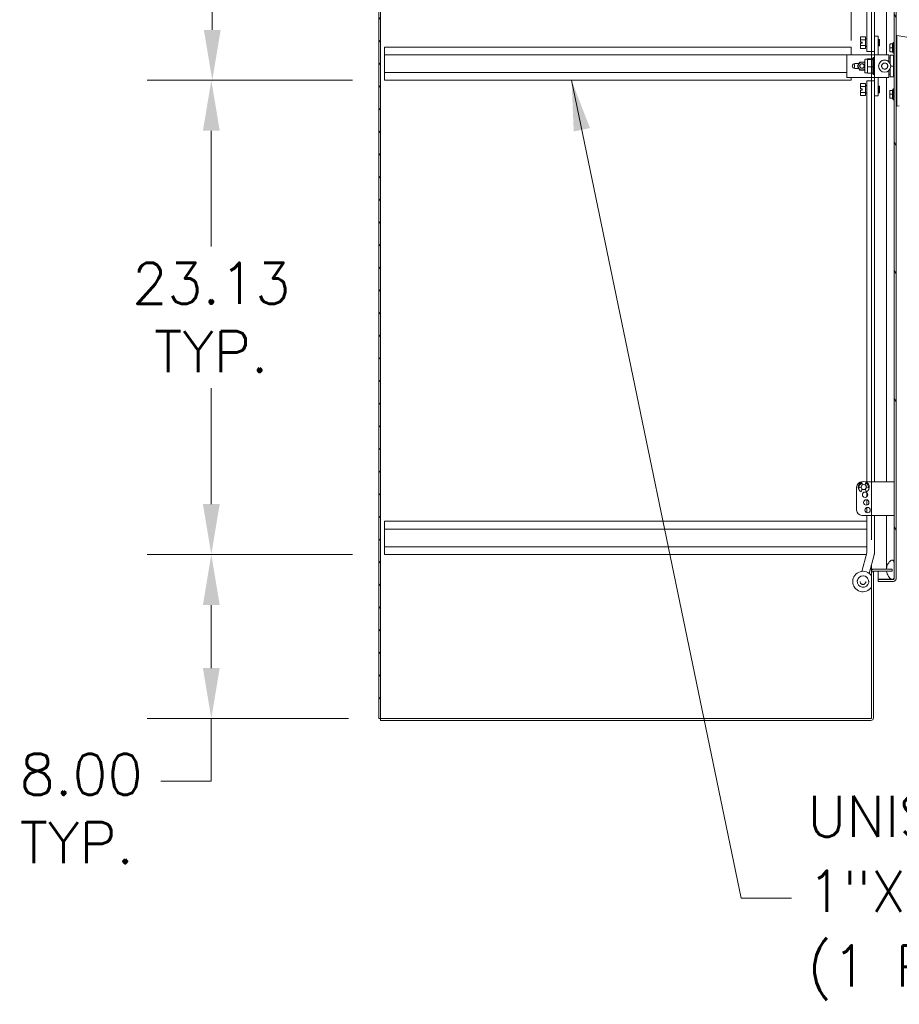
# Model space of a CAD drawing. Header units: inches. Extents: x 3 to 422, y 9 to 266.
# Tile 5 of 41: x 65 to 108, y 115 to 163. Entities that reach past the tile are written whole.
import ezdxf

# ---------------------------------------------------------------- set-up
doc = ezdxf.new("R2010")
doc.units = ezdxf.units.IN
doc.header["$LTSCALE"] = 25
doc.header["$MEASUREMENT"] = 0
for name, color, linetype, lineweight in [('Dimension (ANSI)', 7, 'Continuous', 5), ('Hatch (ANSI)', 7, 'Continuous', 5), ('Symbol (ANSI)', 7, 'Continuous', 5), ('Visible (ANSI)', 7, 'Continuous', 5)]:
    doc.layers.add(name, color=color, linetype=linetype, lineweight=lineweight)
doc.styles.add('ROMANS', font='romans.shx')
doc.dimstyles.new('Default (ANSI)', dxfattribs={"dimscale": 25, "dimtxt": 0.08, "dimasz": 0.098425, "dimexe": 0.125, "dimexo": 0.0625, "dimgap": 0.031496, "dimtad": 0, "dimtih": 1, "dimtoh": 1, "dimrnd": 1e-08, "dimzin": 0, "dimdsep": 46, "dimtxsty": 'ROMANS', "dimcen": 0.09, "dimdle": 0.393701, "dimclrd": 256, "dimclre": 256, "dimclrt": 256, "dimadec": 0, "dimazin": 0, "dimtfac": 1.25, "dimtofl": 0, "dimtmove": 0, "dimatfit": 3, "dimfxl": 0, "dimtolj": 1, "dimtzin": 0, "dimlwd": -1, "dimlwe": -1, "dimarcsym": 0})
doc.dimstyles.new('Default (ANSI)$7', dxfattribs={"dimscale": 25, "dimtxt": 0.08, "dimasz": 0.098425, "dimexe": 0.125, "dimexo": 0.0625, "dimgap": 0.031496, "dimtad": 0, "dimtih": 1, "dimtoh": 1, "dimrnd": 1e-08, "dimzin": 0, "dimdsep": 46, "dimtxsty": 'ROMANS', "dimcen": 0.09, "dimdle": 0.393701, "dimclrd": 256, "dimclre": 256, "dimclrt": 256, "dimadec": 0, "dimazin": 0, "dimtfac": 1.25, "dimtofl": 0, "dimtmove": 0, "dimatfit": 3, "dimfxl": 0, "dimtolj": 1, "dimtzin": 0, "dimlwd": -1, "dimlwe": -1, "dimarcsym": 0})

# ---------------------------------------------------------------- blocks, each defined once
blk = doc.blocks.new('*D20')
at = {"layer": 'Defpoints', "color": 0}
for p in [(74.445, 183.371), (82.841, 183.371), (82.841, 160.246)]:
    blk.add_point(p, dxfattribs=at)
at = {"layer": 'Dimension (ANSI)'}
for p, q in [((81.278, 183.371), (71.32, 183.371)), ((74.445, 180.91), (74.445, 174.397)), ((74.445, 162.706), (74.445, 167.489)), ((81.278, 160.246), (71.32, 160.246))]:
    blk.add_line(p, q, dxfattribs=at)
for points in [[(74.035, 180.91), (74.855, 180.91), (74.445, 183.371)], [(74.035, 162.706), (74.855, 162.706), (74.445, 160.246)]]:
    blk.add_solid(points, dxfattribs=at)
at = {"layer": 'Dimension (ANSI)', "insert": (74.445, 170.943), "char_height": 2, "attachment_point": 5, "style": 'ROMANS'}
blk.add_mtext('\\A1;23.13\\PTYP.', dxfattribs=at)
blk = doc.blocks.new('*D24')
at = {"layer": 'Defpoints', "color": 0}
for p in [(106.591, 168.049), (105.591, 160.631), (106.591, 136.281)]:
    blk.add_point(p, dxfattribs=at)
at = {"layer": 'Dimension (ANSI)'}
for p, q in [((105.591, 162.193), (105.591, 171.174)), ((106.591, 137.843), (106.591, 171.174)), ((103.13, 168.049), (100.67, 168.049)), ((109.051, 168.049), (111.962, 168.049))]:
    blk.add_line(p, q, dxfattribs=at)
for points in [[(103.13, 168.46), (103.13, 167.639), (105.591, 168.049)], [(109.051, 168.46), (109.051, 167.639), (106.591, 168.049)]]:
    blk.add_solid(points, dxfattribs=at)
at = {"layer": 'Dimension (ANSI)', "insert": (112.75, 169.049), "char_height": 2, "attachment_point": 1, "style": 'ROMANS'}
blk.add_mtext('\\A1;1.00', dxfattribs=at)
blk = doc.blocks.new('*D31')
at = {"layer": 'Defpoints', "color": 0}
for p in [(82.841, 160.246), (74.397, 137.121), (82.841, 137.121)]:
    blk.add_point(p, dxfattribs=at)
at = {"layer": 'Dimension (ANSI)'}
for p, q in [((81.278, 160.246), (71.272, 160.246)), ((74.397, 157.785), (74.397, 152.137)), ((74.397, 139.581), (74.397, 145.229)), ((81.278, 137.121), (71.272, 137.121))]:
    blk.add_line(p, q, dxfattribs=at)
for points in [[(73.987, 157.785), (74.807, 157.785), (74.397, 160.246)], [(73.987, 139.581), (74.807, 139.581), (74.397, 137.121)]]:
    blk.add_solid(points, dxfattribs=at)
at = {"layer": 'Dimension (ANSI)', "insert": (74.397, 148.683), "char_height": 2, "attachment_point": 5, "style": 'ROMANS'}
blk.add_mtext('\\A1;23.13\\PTYP.', dxfattribs=at)
blk = doc.blocks.new('*D34')
at = {"layer": 'Defpoints', "color": 0}
for p in [(82.841, 137.121), (74.397, 129.125), (82.653, 129.125)]:
    blk.add_point(p, dxfattribs=at)
at = {"layer": 'Dimension (ANSI)'}
for p, q in [((81.278, 137.121), (71.272, 137.121)), ((74.397, 134.66), (74.397, 131.585)), ((81.091, 129.125), (71.272, 129.125)), ((74.397, 126.067), (74.397, 129.125)), ((71.936, 126.067), (74.397, 126.067))]:
    blk.add_line(p, q, dxfattribs=at)
for points in [[(73.987, 134.66), (74.807, 134.66), (74.397, 137.121)], [(73.987, 131.585), (74.807, 131.585), (74.397, 129.125)]]:
    blk.add_solid(points, dxfattribs=at)
at = {"layer": 'Dimension (ANSI)', "insert": (65.054, 127.4), "char_height": 2, "attachment_point": 1, "style": 'ROMANS'}
blk.add_mtext('\\A1;8.00\\PTYP.', dxfattribs=at)

msp = doc.modelspace()

# ---------------------------------------------------------------- hatches: boundary and pattern name
at = {"layer": 'Hatch (ANSI)'}
h = msp.add_hatch(dxfattribs=at)
h.set_pattern_fill('ANSI31', color=256, scale=6.25, style=0)
h.paths.add_polyline_path([(82.6532, 189.0621), (82.5595, 189.0621), (82.5595, 129.1245), (82.6532, 129.1245)])
h = msp.add_hatch(dxfattribs=at)
h.set_pattern_fill('ANSI31', color=256, scale=25, angle=75, style=0)
edge = h.paths.add_edge_path()
edge.add_line((106.9113, 186.3453), (107.5676, 186.3453))
edge.add_line((107.5676, 186.3453), (107.6236, 186.3453))
edge.add_line((107.6236, 186.3453), (107.6613, 186.3453))
edge.add_ellipse((107.6613, 186.314), major_axis=(0, 0.0312), ratio=1, start_angle=270, end_angle=360, ccw=False)
edge.add_line((107.6926, 186.314), (107.6926, 186.2515))
edge.add_line((107.6926, 186.2515), (107.6926, 185.5015))
edge.add_line((107.6926, 185.5015), (107.6926, 136.7515))
edge.add_line((107.6926, 136.7515), (107.6926, 136.0015))
edge.add_line((107.6926, 136.0015), (107.6926, 135.9389))
edge.add_ellipse((107.6613, 135.9389), major_axis=(0.0312, 0), ratio=1, start_angle=270, end_angle=360, ccw=False)
edge.add_line((107.6613, 135.9077), (107.6234, 135.9077))
edge.add_line((107.6234, 135.9077), (107.5679, 135.9077))
edge.add_line((107.5679, 135.9077), (106.9113, 135.9077))
edge.add_line((106.9113, 135.9077), (106.9113, 135.814))
edge.add_line((106.9113, 135.814), (107.6613, 135.814))
edge.add_ellipse((107.6613, 135.9389), major_axis=(0, -0.125), ratio=1, start_angle=0, end_angle=90)
edge.add_line((107.7863, 135.9389), (107.7863, 186.314))
edge.add_ellipse((107.6613, 186.314), major_axis=(0.1249, 0), ratio=1, start_angle=0, end_angle=90)
edge.add_line((107.6613, 186.439), (106.9113, 186.439))
edge.add_line((106.9113, 186.439), (106.9113, 186.3453))
h = msp.add_hatch(dxfattribs=at)
h.set_pattern_fill('ANSI31', color=256, scale=25, angle=-15, style=0)
edge = h.paths.add_edge_path()
edge.add_spline(control_points=[(107.5676, 136.8453), (107.548, 136.8388), (107.529, 136.8271), (107.4917, 136.7984), (107.472, 136.7787), (107.4172, 136.7144), (107.3804, 136.6554), (107.3372, 136.5405), (107.3205, 136.4793), (107.3178, 136.4058)], knot_values=[-2.2571609, -2.2571609, -2.2571609, -2.2571609, -1.9421555, -1.9421555, -1.5382838, -1.5382838, -0.6602481, -0.6602481, -0.0760582, -0.0760582, -0.0760582, -0.0760582], degree=3, periodic=0)
edge.add_line((107.3178, 136.4058), (107.5908, 136.4058))
edge.add_line((107.5908, 136.4058), (107.5908, 136.3121))
edge.add_line((107.5908, 136.3121), (107.3223, 136.3121))
edge.add_spline(control_points=[(107.3223, 136.3121), (107.3285, 136.2654), (107.3403, 136.2196), (107.3813, 136.111), (107.414, 136.0548), (107.471, 135.9793), (107.4975, 135.9514), (107.537, 135.9221), (107.552, 135.9132), (107.5676, 135.9078)], knot_values=[-0.9430852, -0.9430852, -0.9430852, -0.9430852, -0.7120009, -0.7120009, -0.3751501, -0.3751501, -0.1257788, -0.1257788, 0, 0, 0, 0], degree=3, periodic=0)
edge.add_spline(control_points=[(107.5676, 135.9078), (107.5677, 135.9077), (107.5678, 135.9077), (107.5679, 135.9077)], knot_values=[-0.4962532, -0.4962532, -0.4962532, -0.4962532, -0.4953667, -0.4953667, -0.4953667, -0.4953667], degree=3, periodic=0)
edge.add_spline(control_points=[(107.5679, 135.9077), (107.5742, 135.9055), (107.5807, 135.9039), (107.5937, 135.9023), (107.6, 135.9022), (107.6122, 135.9038), (107.6179, 135.9054), (107.6234, 135.9077)], knot_values=[-0.4953667, -0.4953667, -0.4953667, -0.4953667, -0.4372195, -0.4372195, -0.3825643, -0.3825643, -0.3303998, -0.3303998, -0.3303998, -0.3303998], degree=3, periodic=0)
edge.add_spline(control_points=[(107.6234, 135.9077), (107.6263, 135.9089), (107.6292, 135.9103), (107.6426, 135.9181), (107.6516, 135.9268), (107.6731, 135.9542), (107.684, 135.9773), (107.6926, 136.0015)], knot_values=[-0.3303998, -0.3303998, -0.3303998, -0.3303998, -0.3022453, -0.3022453, -0.195919, -0.195919, 0, 0, 0, 0], degree=3, periodic=0)
edge.add_line((107.6926, 136.0015), (107.6926, 136.7515))
edge.add_spline(control_points=[(107.6926, 136.7515), (107.6875, 136.766), (107.6815, 136.7809), (107.6681, 136.8054), (107.6609, 136.8163), (107.6453, 136.8326), (107.6376, 136.8387), (107.6204, 136.8473), (107.6115, 136.8496), (107.5905, 136.851), (107.5787, 136.8489), (107.5676, 136.8453)], knot_values=[-0.4494753, -0.4494753, -0.4494753, -0.4494753, -0.3321231, -0.3321231, -0.2359747, -0.2359747, -0.1608287, -0.1608287, -0.089664, -0.089664, 0, 0, 0, 0], degree=3, periodic=0)
edge = h.paths.add_edge_path()
edge.add_spline(control_points=[(107.3176, 185.8765), (107.3175, 185.8759), (107.3175, 185.8752), (107.3175, 185.8745)], knot_values=[-1.0427391, -1.0427391, -1.0427391, -1.0427391, -1.0395861, -1.0395861, -1.0395861, -1.0395861], degree=3, periodic=0)
edge.add_line((107.3175, 185.8745), (107.4658, 185.8745))
edge.add_ellipse((107.4658, 185.9058), major_axis=(0.0312, 0), ratio=1, start_angle=270, end_angle=360)
edge.add_line((107.4971, 185.9058), (107.4971, 186.2808))
edge.add_line((107.4971, 186.2808), (107.5908, 186.2808))
edge.add_line((107.5908, 186.2808), (107.5908, 185.9058))
edge.add_ellipse((107.4658, 185.9058), major_axis=(0, -0.1249), ratio=1, start_angle=0, end_angle=90, ccw=False)
edge.add_line((107.4658, 185.7808), (107.3242, 185.7808))
edge.add_spline(control_points=[(107.3242, 185.7808), (107.3297, 185.7464), (107.3383, 185.7124), (107.3721, 185.6157), (107.4036, 185.5605), (107.4634, 185.4818), (107.4923, 185.4529), (107.5345, 185.4227), (107.5508, 185.4133), (107.5676, 185.4078)], knot_values=[-0.8885294, -0.8885294, -0.8885294, -0.8885294, -0.7197579, -0.7197579, -0.3955238, -0.3955238, -0.1347707, -0.1347707, 0, 0, 0, 0], degree=3, periodic=0)
edge.add_spline(control_points=[(107.5676, 185.4078), (107.5743, 185.4055), (107.5812, 185.4039), (107.5948, 185.4024), (107.6012, 185.4024), (107.617, 185.4047), (107.6256, 185.4078), (107.6441, 185.4188), (107.6529, 185.4275), (107.6718, 185.452), (107.6826, 185.4728), (107.6926, 185.5015)], knot_values=[-0.6647416, -0.6647416, -0.6647416, -0.6647416, -0.5774144, -0.5774144, -0.4971613, -0.4971613, -0.3816552, -0.3816552, -0.2317188, -0.2317188, 0, 0, 0, 0], degree=3, periodic=0)
edge.add_line((107.6926, 185.5015), (107.6926, 186.2515))
edge.add_spline(control_points=[(107.6926, 186.2515), (107.6873, 186.2663), (107.681, 186.2814), (107.667, 186.3063), (107.6595, 186.3173), (107.6436, 186.3335), (107.6357, 186.3395), (107.6258, 186.3443), (107.6247, 186.3448), (107.6236, 186.3453)], knot_values=[-0.4489058, -0.4489058, -0.4489058, -0.4489058, -0.3290151, -0.3290151, -0.2310988, -0.2310988, -0.1559399, -0.1559399, -0.1468565, -0.1468565, -0.1468565, -0.1468565], degree=3, periodic=0)
edge.add_spline(control_points=[(107.6236, 186.3453), (107.6163, 186.3483), (107.6086, 186.3501), (107.5894, 186.351), (107.5782, 186.3489), (107.5676, 186.3453)], knot_values=[-0.1468565, -0.1468565, -0.1468565, -0.1468565, -0.085923, -0.085923, 0, 0, 0, 0], degree=3, periodic=0)
edge.add_spline(control_points=[(107.5676, 186.3453), (107.5486, 186.3387), (107.5305, 186.3269), (107.4948, 186.298), (107.4761, 186.2781), (107.4237, 186.214), (107.3872, 186.1546), (107.3411, 186.0372), (107.319, 185.9652), (107.3176, 185.8765)], knot_values=[-2.3914218, -2.3914218, -2.3914218, -2.3914218, -2.0558457, -2.0558457, -1.6231424, -1.6231424, -0.6762108, -0.6762108, 0, 0, 0, 0], degree=3, periodic=0)

# ---------------------------------------------------------------- linework, layer by layer
at = {"layer": 'Visible (ANSI)'}
for p, q in [((82.5595, 189.0621), (82.5595, 129.1245)), ((82.6532, 129.1245), (82.6532, 189.0621)), ((107.6926, 186.314), (107.6926, 135.9389)), ((107.7863, 135.9389), (107.7863, 186.314)), ((106.3561, 181.5903), (106.3561, 161.6582)), ((106.7331, 162.3981), (106.7331, 181.5903)), ((107.3175, 161.4915), (107.3175, 181.5903)), ((106.0456, 162.3645), (106.0499, 162.372)), ((106.0456, 162.3645), (106.0456, 162.3642)), ((106.0456, 162.3642), (106.0456, 162.2356)), ((106.2956, 162.3722), (106.05, 162.3722)), ((106.2956, 162.3722), (106.2956, 162.2275)), ((106.7331, 162.3989), (106.9162, 162.3989)), ((106.7331, 162.3981), (106.7331, 161.4917)), ((106.7331, 162.3981), (106.7331, 162.3981)), ((106.7331, 162.3981), (106.9162, 162.3981)), ((106.9162, 162.3981), (106.9162, 162.3989)), ((106.9162, 162.3981), (106.9162, 161.4917)), ((107.7863, 162.4319), (107.8307, 162.4319)), ((107.8309, 162.4319), (107.8307, 162.4319)), ((108.4983, 162.3143), (107.8309, 162.4319)), ((82.8408, 161.4858), (82.8408, 161.8708)), ((105.5908, 161.8708), (82.8408, 161.8708)), ((105.5908, 161.8708), (105.5908, 161.4946)), ((106.0456, 162.2356), (106.0456, 162.2115)), ((106.0456, 162.2115), (106.0456, 162.1145)), ((106.0456, 162.1145), (106.1394, 162.1145)), ((106.0456, 162.0526), (106.0456, 162.0526)), ((106.0456, 162.0526), (106.1394, 162.0526)), ((106.0456, 162.052), (106.0456, 162.0526)), ((106.0906, 162.0526), (106.0456, 162.0526)), ((106.0456, 162.052), (106.0456, 161.9549)), ((106.0456, 162.052), (106.0456, 162.052)), ((106.1394, 162.052), (106.0456, 162.052)), ((106.0456, 162.052), (106.0906, 162.052)), ((106.0456, 161.9549), (106.0456, 161.9309)), ((106.0456, 161.9309), (106.0456, 161.8029)), ((106.2956, 162.2275), (106.05, 162.2275)), ((106.2956, 161.9389), (106.05, 161.9389)), ((106.0906, 162.052), (106.0906, 162.0526)), ((106.1394, 162.1145), (106.1394, 162.052)), ((106.2956, 162.2275), (106.2956, 161.9389)), ((106.2956, 161.9389), (106.2956, 161.7948)), ((106.2994, 162.271), (106.3561, 162.271)), ((106.2994, 161.896), (106.3561, 161.896)), ((106.9675, 162.2398), (106.9162, 162.2398)), ((106.9675, 161.9273), (106.9162, 161.9273)), ((106.9675, 161.9273), (106.9675, 162.2398)), ((106.9831, 162.2241), (106.9675, 162.2398)), ((106.9831, 161.9429), (106.9675, 161.9273)), ((106.9831, 162.2241), (106.9831, 161.9429)), ((107.4851, 161.9263), (107.4851, 161.9983)), ((107.4851, 161.8296), (107.4851, 161.9016)), ((107.4851, 161.7576), (107.4851, 161.8296)), ((107.5048, 161.8296), (107.4851, 161.8296)), ((107.5048, 162.018), (107.615, 162.018)), ((107.5048, 161.8296), (107.615, 161.8296)), ((107.615, 162.0471), (107.615, 162.018)), ((107.6229, 162.0471), (107.615, 162.0471)), ((107.615, 162.018), (107.615, 161.8296)), ((107.615, 161.8296), (107.615, 161.6412)), ((107.6229, 162.0471), (107.6622, 162.0953)), ((107.6229, 161.6121), (107.6229, 162.0471)), ((107.6622, 162.0953), (107.6622, 161.5638)), ((107.6898, 162.0953), (107.6622, 162.0953)), ((105.3792, 161.4858), (82.8408, 161.4858)), ((82.8408, 161.4858), (82.8408, 160.6308)), ((105.3792, 161.4946), (106.7134, 161.4946)), ((105.3792, 161.4944), (105.3792, 161.4946)), ((105.3792, 161.4944), (106.7134, 161.4944)), ((105.3792, 160.392), (105.3792, 161.4944)), ((106.0456, 161.8029), (106.0456, 161.8025)), ((106.0456, 161.8025), (106.0499, 161.7951)), ((106.2956, 161.7948), (106.05, 161.7948)), ((106.6831, 161.6581), (106.4061, 161.6581)), ((106.5908, 161.4946), (106.5908, 161.6581)), ((106.6544, 161.3256), (106.6859, 161.3571)), ((106.6544, 161.3256), (106.6544, 161.2618)), ((106.6859, 161.3571), (106.6859, 160.5304)), ((106.7331, 161.3571), (106.6859, 161.3571)), ((106.7331, 161.4915), (106.7331, 161.4917)), ((106.7331, 161.4917), (106.9162, 161.4917)), ((106.7331, 160.3891), (106.7331, 161.4915)), ((106.9162, 161.4915), (106.9162, 161.4917)), ((107.4276, 161.4915), (106.9359, 161.4915)), ((107.4276, 161.4912), (106.9359, 161.4912)), ((107.4276, 161.4912), (107.4276, 161.4915)), ((107.4276, 161.1601), (107.4276, 161.4912)), ((107.5038, 161.3375), (107.4276, 161.3375)), ((107.4851, 161.6609), (107.4851, 161.7329)), ((107.5038, 161.4753), (107.5038, 161.0525)), ((107.5038, 161.4753), (107.6613, 161.4753)), ((107.5048, 161.6412), (107.615, 161.6412)), ((107.615, 161.6412), (107.615, 161.6121)), ((107.6229, 161.6121), (107.615, 161.6121)), ((107.6229, 161.6121), (107.6622, 161.5638)), ((107.6613, 161.4753), (107.6613, 160.9438)), ((107.6926, 161.3375), (107.6613, 161.3375)), ((107.6898, 161.5638), (107.6622, 161.5638)), ((107.8309, 161.7341), (107.8309, 160.67)), ((105.7548, 160.9435), (105.7548, 160.945)), ((105.9717, 161.0633), (105.7729, 161.0633)), ((106.0156, 161.1392), (105.9024, 160.9432)), ((105.9024, 160.9432), (105.9024, 160.943)), ((105.9024, 160.943), (106.0156, 160.7469)), ((106.0107, 160.9429), (106.0107, 160.9429)), ((106.242, 161.1392), (106.0156, 161.1392)), ((106.0156, 161.1392), (106.0156, 161.139)), ((106.2607, 161.1068), (106.242, 161.1392)), ((106.242, 161.1392), (106.242, 161.139)), ((106.2469, 160.9429), (106.2469, 160.9429)), ((106.2607, 161.2459), (106.2607, 160.6416)), ((106.3985, 161.2784), (106.2932, 161.2784)), ((106.3985, 161.2772), (106.3985, 161.2934)), ((106.6544, 161.2934), (106.3985, 161.2934)), ((106.3985, 161.261), (106.3985, 161.2772)), ((106.3985, 161.0862), (106.3985, 161.261)), ((106.6544, 161.261), (106.3985, 161.261)), ((106.3985, 160.9114), (106.3985, 161.0862)), ((106.3985, 160.7527), (106.3985, 160.9114)), ((106.6544, 160.9114), (106.3985, 160.9114)), ((106.6544, 161.261), (106.6544, 161.2618)), ((106.6544, 161.2527), (106.6544, 161.261)), ((106.6544, 161.2527), (106.6544, 160.9197)), ((106.6544, 160.9114), (106.6544, 160.9197)), ((106.6544, 160.9038), (106.6544, 160.9114)), ((106.6544, 160.9038), (106.6544, 160.6017)), ((106.9355, 160.94), (106.9355, 160.9398)), ((107.5038, 161.1242), (107.4616, 161.1242)), ((107.526, 160.9438), (107.6613, 160.9438)), ((107.526, 160.94), (107.526, 160.9398)), ((107.6926, 161.1242), (107.6613, 161.1242)), ((107.6613, 160.9438), (107.6613, 160.4123)), ((105.3792, 160.6308), (82.8408, 160.6308)), ((82.8408, 160.2458), (82.8408, 160.6308)), ((105.3792, 160.392), (106.7134, 160.392)), ((105.5908, 160.392), (105.5908, 160.2458)), ((105.7729, 160.8233), (105.9715, 160.8233)), ((105.7729, 160.8231), (105.9716, 160.8231)), ((106.0156, 160.7469), (106.242, 160.7469)), ((106.242, 160.7469), (106.2607, 160.7793)), ((106.3985, 160.6091), (106.2932, 160.6091)), ((106.3985, 160.5941), (106.3985, 160.7527)), ((106.6544, 160.5941), (106.3985, 160.5941)), ((106.5908, 160.2255), (106.5908, 160.392)), ((106.6544, 160.5941), (106.6544, 160.6017)), ((106.6544, 160.5941), (106.6544, 160.5619)), ((106.6544, 160.5619), (106.6859, 160.5304)), ((106.7331, 160.5304), (106.6859, 160.5304)), ((106.7331, 160.3891), (106.7331, 159.4847)), ((106.9162, 160.3889), (106.9162, 159.4847)), ((107.4276, 160.3889), (106.9359, 160.3889)), ((107.3175, 140.6627), (107.3175, 160.3889)), ((107.4276, 160.3889), (107.4276, 160.7198)), ((107.5038, 160.5501), (107.4276, 160.5501)), ((107.5038, 160.7633), (107.4675, 160.7633)), ((107.5038, 160.8274), (107.5038, 160.4123)), ((107.5038, 160.4123), (107.6613, 160.4123)), ((107.6926, 160.7633), (107.6613, 160.7633)), ((107.6926, 160.5501), (107.6613, 160.5501)), ((107.8309, 160.4395), (107.8309, 159.0351)), ((105.5908, 160.2458), (82.8408, 160.2458)), ((106.0456, 160.0811), (106.0499, 160.0885)), ((106.0456, 160.0811), (106.0456, 160.0807)), ((106.0456, 160.0807), (106.0456, 159.9521)), ((106.0456, 159.9521), (106.0456, 159.928)), ((106.0456, 159.928), (106.0456, 159.831)), ((106.2956, 160.0887), (106.05, 160.0887)), ((106.2956, 159.9441), (106.05, 159.9441)), ((106.2956, 160.0887), (106.2956, 159.9441)), ((106.2956, 159.9441), (106.2956, 159.6554)), ((106.2994, 159.9876), (106.3561, 159.9876)), ((106.3561, 160.2254), (106.3561, 160.2247)), ((106.3561, 160.2247), (106.3561, 140.6627)), ((106.6831, 160.2255), (106.4061, 160.2255)), ((106.4061, 160.2254), (106.6831, 160.2254)), ((106.4061, 160.2247), (106.4061, 160.2254)), ((106.6831, 160.2247), (106.4061, 160.2247)), ((106.6831, 160.2247), (106.4061, 160.2247)), ((106.6831, 160.2254), (106.6831, 160.2247)), ((106.9675, 159.9563), (106.9162, 159.9563)), ((106.9675, 159.6438), (106.9675, 159.9563)), ((106.9831, 159.9407), (106.9675, 159.9563)), ((106.9831, 159.9407), (106.9831, 159.6594)), ((106.0456, 159.831), (106.1394, 159.831)), ((106.0456, 159.7691), (106.0456, 159.7691)), ((106.0456, 159.7691), (106.1394, 159.7691)), ((106.0456, 159.7685), (106.0456, 159.7691)), ((106.0906, 159.7691), (106.0456, 159.7691)), ((106.0456, 159.7685), (106.0456, 159.6714)), ((106.0456, 159.7685), (106.0456, 159.7685)), ((106.1394, 159.7685), (106.0456, 159.7685)), ((106.0456, 159.7685), (106.0906, 159.7685)), ((106.0456, 159.6714), (106.0456, 159.6474)), ((106.0456, 159.6474), (106.0456, 159.5194)), ((106.0456, 159.5194), (106.0456, 159.5191)), ((106.0456, 159.5191), (106.0499, 159.5116)), ((106.2956, 159.6554), (106.05, 159.6554)), ((106.2956, 159.5114), (106.05, 159.5114)), ((106.0906, 159.7685), (106.0906, 159.7691)), ((106.1394, 159.831), (106.1394, 159.7685)), ((106.2956, 159.6554), (106.2956, 159.5114)), ((106.2994, 159.6126), (106.3561, 159.6126)), ((106.7331, 159.4847), (106.9162, 159.4847)), ((106.7331, 140.6627), (106.7331, 159.4847)), ((106.9675, 159.6438), (106.9162, 159.6438)), ((106.9831, 159.6594), (106.9675, 159.6438)), ((107.4851, 159.6625), (107.4851, 159.7345)), ((107.4851, 159.5658), (107.4851, 159.6378)), ((107.4851, 159.4938), (107.4851, 159.5658)), ((107.5048, 159.5658), (107.4851, 159.5658)), ((107.4851, 159.3971), (107.4851, 159.4691)), ((107.5048, 159.7542), (107.615, 159.7542)), ((107.5048, 159.5658), (107.615, 159.5658)), ((107.615, 159.7833), (107.615, 159.7542)), ((107.6229, 159.7833), (107.615, 159.7833)), ((107.615, 159.7542), (107.615, 159.5658)), ((107.615, 159.5658), (107.615, 159.3774)), ((107.6229, 159.7833), (107.6622, 159.8316)), ((107.6229, 159.3483), (107.6229, 159.7833)), ((107.6622, 159.8316), (107.6622, 159.3001)), ((107.6898, 159.8316), (107.6622, 159.8316)), ((107.5048, 159.3774), (107.615, 159.3774)), ((107.615, 159.3774), (107.615, 159.3483)), ((107.6229, 159.3483), (107.615, 159.3483)), ((107.6229, 159.3483), (107.6622, 159.3001)), ((107.6898, 159.3001), (107.6622, 159.3001)), ((107.7863, 158.9831), (107.8298, 158.9831)), ((107.8298, 158.9831), (107.8309, 158.9831)), ((107.9441, 159.0031), (107.8309, 158.9831)), ((105.8626, 139.2827), (105.8626, 140.4127)), ((106.0854, 140.4084), (106.0118, 140.3816)), ((106.0901, 140.1747), (106.1285, 140.3182)), ((106.1126, 140.6627), (106.1177, 140.6627)), ((106.1317, 140.5839), (106.1536, 140.5239)), ((106.2665, 140.5239), (106.2884, 140.5839)), ((106.2916, 140.3182), (106.3301, 140.1747)), ((106.3024, 140.6627), (107.5676, 140.6627)), ((106.4083, 140.3816), (106.3347, 140.4084)), ((107.6926, 140.6627), (107.5676, 140.6627)), ((106.3561, 140.1386), (106.3561, 139.9368)), ((106.3561, 139.792), (106.3561, 139.5334)), ((106.3561, 139.4119), (106.3561, 139.1634)), ((107.5676, 139.0327), (106.1126, 139.0327)), ((106.3561, 139.0327), (106.3561, 137.2247)), ((106.7331, 137.2247), (106.7331, 139.0327)), ((107.3175, 136.8765), (107.3175, 139.0327)), ((107.5676, 139.0327), (107.6926, 139.0327)), ((82.8408, 138.7458), (106.3561, 138.7458)), ((82.8408, 138.3608), (82.8408, 138.7458)), ((82.8408, 138.3608), (82.8408, 137.5058)), ((82.8408, 138.3608), (106.3561, 138.3608)), ((82.8408, 137.5058), (106.3561, 137.5058)), ((82.8408, 137.1208), (82.8408, 137.5058)), ((82.8408, 137.1208), (106.3316, 137.1208)), ((106.1116, 136.2998), (106.3527, 137.1995)), ((106.476, 136.2022), (106.7169, 137.1013)), ((107.3175, 136.4058), (107.3175, 136.8765)), ((106.5593, 136.4058), (106.5595, 136.4058)), ((106.5593, 136.4056), (106.5593, 136.4058)), ((106.5908, 136.4056), (106.5593, 136.4056)), ((106.5908, 136.4058), (106.5595, 136.4058)), ((106.5908, 136.4058), (106.5908, 136.6307)), ((106.5908, 136.4058), (106.7157, 136.4058)), ((106.5908, 136.4056), (106.5908, 136.2809)), ((106.7157, 136.4058), (107.5908, 136.4058)), ((107.5908, 136.4058), (107.5908, 136.3121)), ((107.6926, 136.0015), (107.6926, 136.7515)), ((106.6845, 136.2809), (106.5908, 136.2809)), ((106.5908, 136.2809), (106.5908, 129.1558)), ((106.6845, 129.1558), (106.6845, 136.2809)), ((107.5908, 136.3121), (106.7157, 136.3121)), ((106.9113, 136.3121), (106.9113, 135.9187)), ((107.5439, 135.9187), (106.9113, 135.9187)), ((107.6613, 135.9077), (106.9113, 135.9077)), ((106.9113, 135.9077), (106.9113, 135.814)), ((107.6613, 135.9187), (107.6418, 135.9187)), ((105.674, 135.8034), (105.674, 135.8037)), ((105.8928, 135.8033), (105.8928, 135.8032)), ((106.0334, 135.8032), (106.0334, 135.803)), ((106.3147, 135.8032), (106.3147, 135.803)), ((106.4553, 135.8033), (106.4553, 135.8032)), ((106.9113, 135.814), (107.6613, 135.814)), ((82.5595, 129.1245), (82.6532, 129.1245)), ((106.5595, 129.1245), (82.6532, 129.1245)), ((82.6532, 129.0308), (82.6532, 129.1245)), ((106.5595, 129.0308), (82.6532, 129.0308))]:
    msp.add_line(p, q, dxfattribs=at)
for centre, radius in [((106.1288, 160.9429), 0.1181), ((106.1288, 160.9428), 0.1063), ((106.2101, 140.4127), 0.1247), ((106.2726, 140.0377), 0.131), ((106.3351, 139.6627), 0.131), ((106.3976, 139.2877), 0.131)]:
    msp.add_circle(centre, radius, dxfattribs=at)
for centre, radius, start, end in [((106.2994, 162.2748), 0.00375, 180, 270), ((106.2994, 161.8923), 0.00375, 90, 180), ((107.5048, 161.9983), 0.0197, 90, 180), ((107.6898, 162.0835), 0.0118, 76.50267, 90), ((107.5048, 161.6609), 0.0197, 180, 270), ((107.6898, 161.5756), 0.0118, 270, 283.49733), ((107.7019, 161.734), 0.129, 0.01037, 3.51015), ((105.7729, 160.9432), 0.1201, 90, 270), ((105.7729, 160.9434), 0.1201, 180.05562, 270), ((106.1288, 160.9429), 0.1929, 107.2481, 132.75196), ((106.2932, 161.2459), 0.0325, 90, 180), ((106.2932, 160.6416), 0.0325, 180, 270), ((106.2994, 159.9913), 0.00375, 180, 270), ((106.2994, 159.6088), 0.00375, 90, 180), ((107.5048, 159.7345), 0.0197, 90, 180), ((107.6898, 159.8197), 0.0118, 76.50267, 90), ((107.5048, 159.3971), 0.0197, 180, 270), ((107.6898, 159.3119), 0.0118, 270, 283.49733), ((106.2101, 140.4127), 0.2665, 296.76174, 243.23826), ((106.1126, 140.4127), 0.25, 90, 180), ((106.0033, 140.4051), 0.025, 172.8628, 290), ((106.2424, 140.3752), 0.266, 123.83201, 172.8628), ((106.2101, 140.4127), 0.131, 116.58666, 182.83712), ((106.1082, 140.5754), 0.025, 20, 123.83201), ((106.2101, 140.4127), 0.131, 230.50039, 309.49961), ((106.2101, 140.4127), 0.131, 357.16288, 63.41334), ((106.3119, 140.5754), 0.025, 56.16799, 160), ((106.1777, 140.3752), 0.266, 7.1372, 56.16799), ((106.4168, 140.4051), 0.025, 250, 7.1372), ((106.1126, 139.2827), 0.25, 180, 270), ((106.7157, 136.2809), 0.1249, 90, 180), ((106.7157, 136.2809), 0.0313, 90, 180), ((107.6613, 135.9389), 0.0312, 270, 0), ((107.6613, 135.9389), 0.125, 270, 0), ((106.5595, 129.1558), 0.125, 270, 0), ((106.5595, 129.1558), 0.0312, 270, 0)]:
    msp.add_arc(centre, radius, start, end, dxfattribs=at)
for centre, major_axis, ratio, start_param, end_param in [((107.4969, 161.9016), (-0.0118, 0), 0.4254548, 6.2831837, 6.2832614), ((106.4061, 161.6582), (-0.05, 0), 0.0012735, 0, 1.5707963), ((106.6831, 161.6582), (0.05, 0), 0.0012735, 4.712389, 6.2831853), ((106.7134, 161.4943), (0.2028, 0), 0.0012735, 1.4735558, 1.5707963), ((106.7134, 161.4943), (0.0197, 0), 0.0012735, 0, 1.5707963), ((106.9359, 161.4915), (-0.2028, 0), 0.0012735, 0, 1.5707963), ((106.9359, 161.4915), (-0.0197, 0), 0.0012735, 0, 1.5707963), ((106.1288, 160.9435), (-0.3542, -0.1201), 0.9999994, 5.6301619, 6.2831853), ((106.1288, 160.945), (-0.374, 0), 0.9999992, 5.9613865, 6.2831853), ((105.916, 160.943), (-0.0136, 0), 0.0011029, 0.0006368, 1.5707963), ((106.1288, 160.9429), (-0.1929, 0), 0.9999992, 6.0606225, 6.2831853), ((106.0224, 161.1272), (-0.0068, 0.0118), 0.0005515, 0.0009552, 1.5717515), ((106.1288, 160.9429), (0.1842, -0.0572), 0.9999993, 1.1256701, 1.5707963), ((106.2352, 161.1272), (0.0068, 0.0118), 0.0005515, 4.7114338, 6.2822302), ((107.2307, 160.94), (0.2953, 0), 0.9999992, 0, 3.1415927), ((106.0224, 160.7587), (-0.0068, -0.0118), 0.0005515, 0.0003184, 1.5698412), ((106.2352, 160.7587), (0.0068, -0.0118), 0.0005515, 4.7133441, 6.2835037), ((106.7134, 160.392), (0.0197, 0), 0.0012735, 0, 1.5707963), ((106.9359, 160.3891), (-0.2028, 0), 0.0012735, 0, 1.5707963), ((106.4061, 160.2254), (-0.05, 0), 0.0012735, 4.712389, 6.2831853), ((106.4061, 160.2247), (-0.05, 0), 0.0012735, 0, 1.5707963), ((106.6831, 160.2254), (0.05, 0), 0.0012735, 0, 1.5707963), ((106.6831, 160.2247), (0.05, 0), 0.0012735, 4.712389, 6.2831853), ((107.4969, 159.6378), (-0.0118, 0), 0.4254548, 6.2831837, 6.2832614), ((107.3775, 158.9831), (0.4534, 0.0534), 0.1629425, 6.1951839, 6.264012), ((106.174, 135.8037), (0.4167, 0.2763), 0.9999997, 0, 2.5561122), ((106.174, 135.8034), (0.4167, 0.2763), 0.9999997, 0, 5.1122244), ((106.174, 135.8033), (-0.2813, 0), 0.9999992, 3.1415927, 6.2831853)]:
    msp.add_ellipse(centre, major_axis=major_axis, ratio=ratio, start_param=start_param, end_param=end_param, dxfattribs=at)
for centre, major_axis in [((107.2307, 160.9398), (-0.2953, 0)), ((106.174, 135.8032), (-0.2788, 0.0371))]:
    msp.add_ellipse(centre, major_axis=major_axis, ratio=0.9999992, dxfattribs=at)
for points, weights in [([(106.05, 162.3722), (106.0477, 162.3681), (106.0456, 162.3642)], [1, 1.00039648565, 1]), ([(106.0499, 162.372), (106.05, 162.3721), (106.05, 162.3722)], [1.00002015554, 1.00001034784, 1]), ([(106.0456, 162.2356), (106.0477, 162.2316), (106.05, 162.2275)], [1, 1.00039648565, 1]), ([(106.05, 162.2275), (106.0477, 162.2194), (106.0456, 162.2115)], [1, 1.00039648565, 1]), ([(106.0456, 161.9549), (106.0477, 161.947), (106.05, 161.9389)], [1, 1.00039648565, 1]), ([(106.05, 161.9389), (106.0477, 161.9348), (106.0456, 161.9309)], [1, 1.00039648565, 1]), ([(106.0456, 161.8029), (106.0477, 161.7989), (106.05, 161.7948)], [1, 1.00039648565, 1]), ([(106.05, 160.0887), (106.0477, 160.0847), (106.0456, 160.0807)], [1, 1.00039648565, 1]), ([(106.0456, 159.9521), (106.0477, 159.9482), (106.05, 159.9441)], [1, 1.00039648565, 1]), ([(106.05, 159.9441), (106.0477, 159.936), (106.0456, 159.928)], [1, 1.00039648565, 1]), ([(106.0499, 160.0885), (106.05, 160.0886), (106.05, 160.0887)], [1.00002015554, 1.00001034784, 1]), ([(106.0456, 159.6714), (106.0477, 159.6635), (106.05, 159.6554)], [1, 1.00039648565, 1]), ([(106.05, 159.6554), (106.0477, 159.6514), (106.0456, 159.6474)], [1, 1.00039648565, 1]), ([(106.0456, 159.5194), (106.0477, 159.5154), (106.05, 159.5114)], [1, 1.00039648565, 1])]:
    msp.add_rational_spline(points, weights, degree=2, dxfattribs=at)
for points, knots in [([(107.8307, 162.4319), (107.8278, 162.4319), (107.8257, 162.4274), (107.8221, 162.4069), (107.8207, 162.3891), (107.8184, 162.3313), (107.8178, 162.2862), (107.8178, 162.1761), (107.8184, 162.1121), (107.8207, 161.9906), (107.8221, 161.9366), (107.8257, 161.8352), (107.8278, 161.7885), (107.8307, 161.7419)], [-2.7434722, -2.7434722, -2.7434722, -2.7434722, -2.3881903, -2.3881903, -1.9605506, -1.9605506, -1.3719512, -1.3719512, -0.783309, -0.783309, -0.3554091, -0.3554091, 0, 0, 0, 0]), ([(106.2607, 160.8022), (106.254, 160.7959), (106.2469, 160.7901), (106.2226, 160.7731), (106.2038, 160.764), (106.1644, 160.7522), (106.1437, 160.7495), (106.1026, 160.7507), (106.0821, 160.7546), (106.0434, 160.7687), (106.0253, 160.7789), (105.993, 160.8044), (105.9789, 160.8198), (105.9563, 160.8542), (105.9478, 160.8732), (105.9381, 160.9093), (105.9359, 160.9261), (105.9359, 160.9429)], [5.5304008, 5.5304008, 5.5304008, 5.5304008, 5.6723889, 5.6723889, 5.9923889, 5.9923889, 6.3123889, 6.3123889, 6.632389, 6.632389, 6.952389, 6.952389, 7.272389, 7.272389, 7.592389, 7.592389, 7.8539816, 7.8539816, 7.8539816, 7.8539816]), ([(105.9409, 160.9867), (105.9426, 160.9941), (105.9448, 161.0013), (105.9498, 161.0154), (105.9528, 161.0223), (105.9595, 161.0358), (105.9632, 161.0423), (105.9715, 161.0549), (105.9759, 161.0609), (105.9856, 161.0724), (105.9907, 161.0779), (105.9962, 161.0831)], [1.79983632, 1.79983632, 1.79983632, 1.79983632, 1.91661902, 1.91661902, 2.03340173, 2.03340173, 2.15018444, 2.15018444, 2.26696715, 2.26696715, 2.38374985, 2.38374985, 2.38374985, 2.38374985]), ([(106.0741, 161.1279), (106.0812, 161.13), (106.0884, 161.1317), (106.103, 161.1343), (106.1103, 161.1351), (106.1251, 161.136), (106.1325, 161.136), (106.1473, 161.1351), (106.1546, 161.1343), (106.1692, 161.1317), (106.1764, 161.13), (106.1835, 161.1279)], [2.85401655, 2.85401655, 2.85401655, 2.85401655, 2.96904699, 2.96904699, 3.08407743, 3.08407743, 3.19910787, 3.19910787, 3.31413832, 3.31413832, 3.42916876, 3.42916876, 3.42916876, 3.42916876]), ([(107.2307, 160.7909), (107.2466, 160.7909), (107.2625, 160.7935), (107.2927, 160.8035), (107.3069, 160.8109), (107.3324, 160.8299), (107.3436, 160.8414), (107.3618, 160.8674), (107.3688, 160.8819), (107.3779, 160.9124), (107.38, 160.9283), (107.3791, 160.9601), (107.3761, 160.9759), (107.3652, 161.0057), (107.3574, 161.0198), (107.3377, 161.0447), (107.3258, 161.0555), (107.2993, 161.073), (107.2846, 161.0796), (107.2539, 161.0878), (107.2379, 161.0894), (107.2062, 161.0876), (107.1905, 161.0841), (107.161, 161.0723), (107.1472, 161.0641), (107.1228, 161.0437), (107.1123, 161.0315), (107.0957, 161.0044), (107.0895, 160.9896), (107.0822, 160.9587), (107.081, 160.9426), (107.0838, 160.911), (107.0877, 160.8954), (107.1003, 160.8662), (107.109, 160.8527), (107.1301, 160.8289), (107.1426, 160.8188), (107.1701, 160.8029), (107.1851, 160.7972), (107.2106, 160.792), (107.2207, 160.7909), (107.2307, 160.7909)], [0, 0, 0, 0, 0.32, 0.32, 0.64, 0.64, 0.96, 0.96, 1.28, 1.28, 1.6, 1.6, 1.92, 1.92, 2.24, 2.24, 2.56, 2.56, 2.88, 2.88, 3.2, 3.2, 3.52, 3.52, 3.84, 3.84, 4.16, 4.16, 4.48, 4.48, 4.8, 4.8, 5.12, 5.12, 5.44, 5.44, 5.76, 5.76, 6.08, 6.08, 6.2831853, 6.2831853, 6.2831853, 6.2831853]), ([(107.8309, 160.6687), (107.8305, 160.63), (107.8303, 160.5913), (107.8303, 160.5148), (107.8305, 160.4772), (107.8309, 160.4407)], [-0.58964336, -0.58964336, -0.58964336, -0.58964336, -0.29484392, -0.29484392, 0, 0, 0, 0]), ([(107.8298, 159.0298), (107.8278, 159.0247), (107.826, 159.0187), (107.8233, 159.0061), (107.8227, 159.0004), (107.8227, 158.9912), (107.8233, 158.9879), (107.8261, 158.9836), (107.828, 158.9831), (107.8298, 158.9831)], [-0.15703899, -0.15703899, -0.15703899, -0.15703899, -0.11893048, -0.11893048, -0.07913277, -0.07913277, -0.03979307, -0.03979307, 0, 0, 0, 0]), ([(106.3527, 137.1995), (106.3532, 137.2012), (106.3536, 137.2029), (106.3543, 137.2063), (106.3546, 137.208), (106.3552, 137.2115), (106.3554, 137.2132), (106.3558, 137.2167), (106.3559, 137.2184), (106.3561, 137.2219), (106.3561, 137.2237), (106.3561, 137.2254)], [4.45058959, 4.45058959, 4.45058959, 4.45058959, 4.50294947, 4.50294947, 4.55530935, 4.55530935, 4.60766923, 4.60766923, 4.6600291, 4.6600291, 4.71238898, 4.71238898, 4.71238898, 4.71238898]), ([(106.7169, 137.1013), (106.719, 137.1093), (106.721, 137.1174), (106.7244, 137.1337), (106.7259, 137.1419), (106.7285, 137.1583), (106.7296, 137.1666), (106.7314, 137.1832), (106.732, 137.1915), (106.7329, 137.2081), (106.7331, 137.2164), (106.7331, 137.2247)], [4.45058959, 4.45058959, 4.45058959, 4.45058959, 4.50294947, 4.50294947, 4.55530935, 4.55530935, 4.60766923, 4.60766923, 4.6600291, 4.6600291, 4.71238898, 4.71238898, 4.71238898, 4.71238898]), ([(107.5676, 136.8453), (107.548, 136.8388), (107.529, 136.8271), (107.4917, 136.7984), (107.472, 136.7787), (107.4172, 136.7144), (107.3804, 136.6554), (107.3372, 136.5405), (107.3205, 136.4793), (107.3178, 136.4058)], [-2.2571609, -2.2571609, -2.2571609, -2.2571609, -1.9421555, -1.9421555, -1.5382838, -1.5382838, -0.6602481, -0.6602481, -0.0760582, -0.0760582, -0.0760582, -0.0760582]), ([(107.6926, 136.7515), (107.6875, 136.766), (107.6815, 136.7809), (107.6681, 136.8054), (107.6609, 136.8163), (107.6453, 136.8326), (107.6376, 136.8387), (107.6204, 136.8473), (107.6115, 136.8496), (107.5905, 136.851), (107.5787, 136.8489), (107.5676, 136.8453)], [-0.44947527, -0.44947527, -0.44947527, -0.44947527, -0.33212313, -0.33212313, -0.23597471, -0.23597471, -0.16082872, -0.16082872, -0.08966395, -0.08966395, 0, 0, 0, 0]), ([(107.3223, 136.3121), (107.3285, 136.2654), (107.3403, 136.2196), (107.3813, 136.111), (107.414, 136.0548), (107.471, 135.9793), (107.4975, 135.9514), (107.537, 135.9221), (107.552, 135.9132), (107.5676, 135.9078)], [-0.94308523, -0.94308523, -0.94308523, -0.94308523, -0.71200089, -0.71200089, -0.37515008, -0.37515008, -0.12577875, -0.12577875, 0, 0, 0, 0]), ([(107.5676, 135.9078), (107.574, 135.9055), (107.5806, 135.9039), (107.5937, 135.9023), (107.6, 135.9022), (107.6154, 135.9043), (107.624, 135.9073), (107.6426, 135.9181), (107.6516, 135.9268), (107.6731, 135.9542), (107.684, 135.9773), (107.6926, 136.0015)], [-0.4962532, -0.4962532, -0.4962532, -0.4962532, -0.43721951, -0.43721951, -0.38256427, -0.38256427, -0.30224527, -0.30224527, -0.19591897, -0.19591897, 0, 0, 0, 0]), ([(107.6926, 135.9389), (107.6926, 135.9326), (107.6794, 135.9262), (107.664, 135.9198), (107.6631, 135.9195), (107.6622, 135.9191), (107.6613, 135.9187)], [0, 0, 0, 0, 1.4834748, 1.4834748, 1.4834748, 1.5707963, 1.5707963, 1.5707963, 1.5707963]), ([(106.3147, 135.803), (106.3147, 135.788), (106.3122, 135.773), (106.3028, 135.7446), (106.2958, 135.7311), (106.2779, 135.707), (106.267, 135.6964), (106.2424, 135.6792), (106.2287, 135.6726), (106.2, 135.664), (106.1849, 135.662), (106.1549, 135.6629), (106.14, 135.6658), (106.1118, 135.676), (106.0986, 135.6834), (106.075, 135.7021), (106.0648, 135.7133), (106.0483, 135.7383), (106.0421, 135.7522), (106.035, 135.7785), (106.0334, 135.7908), (106.0334, 135.803)], [6.151021, 6.151021, 6.151021, 6.151021, 6.4710209, 6.4710209, 6.7910209, 6.7910209, 7.1110208, 7.1110208, 7.4310209, 7.4310209, 7.751021, 7.751021, 8.0710211, 8.0710211, 8.3910211, 8.3910211, 8.7110212, 8.7110212, 9.0310211, 9.0310211, 9.2926137, 9.2926137, 9.2926137, 9.2926137])]:
    msp.add_open_spline(points, degree=3, knots=knots, dxfattribs=at)
for points in [[(107.4851, 161.9262), (107.4851, 161.9262), (107.4851, 161.9263), (107.4851, 161.9263)], [(107.4851, 161.9016), (107.4851, 161.9102), (107.4851, 161.9184), (107.4851, 161.9262)], [(107.4851, 161.7329), (107.4851, 161.7408), (107.4851, 161.749), (107.4851, 161.7576)], [(107.4851, 161.7576), (107.4851, 161.7576), (107.4851, 161.7576), (107.4851, 161.7576)], [(107.4851, 161.7329), (107.4851, 161.7329), (107.4851, 161.7329), (107.4851, 161.7329)], [(107.4851, 161.7329), (107.4851, 161.7329), (107.4851, 161.7329), (107.4851, 161.7329)], [(105.9409, 160.9867), (105.9408, 160.9863), (105.9407, 160.9859), (105.9406, 160.9855)], [(105.9978, 161.0846), (105.9973, 161.0841), (105.9967, 161.0836), (105.9962, 161.0831)], [(106.0716, 161.1272), (106.0724, 161.1274), (106.0732, 161.1277), (106.0741, 161.1279)], [(106.1835, 161.1279), (106.1843, 161.1277), (106.1852, 161.1274), (106.186, 161.1272)], [(106.2607, 161.0837), (106.2604, 161.084), (106.2601, 161.0843), (106.2597, 161.0846)], [(107.8309, 160.6687), (107.8309, 160.6691), (107.8309, 160.6696), (107.8309, 160.67)], [(107.8309, 160.4395), (107.8309, 160.4399), (107.8309, 160.4403), (107.8309, 160.4407)], [(107.4851, 159.6625), (107.4851, 159.6625), (107.4851, 159.6625), (107.4851, 159.6625)], [(107.4851, 159.6378), (107.4851, 159.6464), (107.4851, 159.6546), (107.4851, 159.6625)], [(107.4851, 159.4691), (107.4851, 159.477), (107.4851, 159.4852), (107.4851, 159.4938)], [(107.4851, 159.4938), (107.4851, 159.4938), (107.4851, 159.4938), (107.4851, 159.4938)], [(107.4851, 159.4691), (107.4851, 159.4691), (107.4851, 159.4691), (107.4851, 159.4691)], [(107.4851, 159.4691), (107.4851, 159.4691), (107.4851, 159.4691), (107.4851, 159.4691)], [(107.6613, 135.9187), (107.67, 135.9196), (107.6787, 135.9205), (107.6871, 135.9214)]]:
    msp.add_open_spline(points, degree=3, dxfattribs=at)

# ---------------------------------------------------------------- texts
at = {"layer": 'Symbol (ANSI)', "insert": (103.4739, 120.3716), "char_height": 2, "width": 29.233227, "attachment_point": 4, "line_spacing_factor": 1.093904, "style": 'ROMANS'}
msp.add_mtext('{\\fRomanS|b0|i0;\\H2.0000;UNISTRUT,304,SS,\\P1"X1-5/8"X22.75"\\P\\fromans|b0|i0;\\H2.0000;(1 PER SIDE)}', dxfattribs=at)

# ---------------------------------------------------------------- dimensions: what is measured, and where the dimension line sits
at = {"layer": 'Dimension (ANSI)'}
for base, p1, p2, angle, override, picture, middle in [((74.4452384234, 183.3708346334), (82.840764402, 160.2458346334), (82.840764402, 183.3708346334), 90, {"dimdec": 2, "dimtp": 0, "dimtm": 0, "dimtdec": 2, "dimatfit": 1}, '*D20', (74.4452384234, 170.9432423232)), ((74.3968287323, 137.1208346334), (82.840764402, 160.2458346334), (82.840764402, 137.1208346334), 90, {"dimdec": 2, "dimtp": 0, "dimtm": 0, "dimtdec": 2, "dimatfit": 1}, '*D31', (74.3968287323, 148.6833346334)), ((74.3968, 129.1245), (82.8408, 137.1208), (82.6532, 129.1245), 270, {"dimdec": 2, "dimtp": 0, "dimtm": 0, "dimtdec": 2, "dimtmove": 1, "dimatfit": 2, "dimtvp": -0.25}, '*D34', (74.2737, 126.0669))]:
    dim = msp.add_linear_dim(base=base, p1=p1, p2=p2, angle=angle, text='<>\\PTYP.', dimstyle='Default (ANSI)', override=override, dxfattribs=at)
    dim.commit()
    dim.dimension.update_dxf_attribs({"geometry": picture, "text_midpoint": middle, "dimtype": 160})
dim = msp.add_linear_dim(base=(106.5908, 168.0494), p1=(105.5908, 160.6308), p2=(106.5908, 136.2809), angle=180, dimstyle='Default (ANSI)', override={"dimtih": 0, "dimtoh": 0, "dimdec": 2, "dimtp": 0, "dimtm": 0, "dimtdec": 2, "dimatfit": 1}, dxfattribs=at)
dim.commit()
dim.dimension.update_dxf_attribs({"geometry": '*D24', "text_midpoint": (115.6545, 168.0494), "dimtype": 160})

# ---------------------------------------------------------------- leaders
at = {"layer": 'Symbol (ANSI)', "annotation_type": 0, "has_hookline": 1, "hookline_direction": 0, "text_width": 28.1774}
msp.add_leader([(91.9644, 160.2458), (100.2258, 120.3716), (102.6865, 120.3716)], dimstyle='Default (ANSI)$7', override={"dimtad": 0}, dxfattribs=at)

doc.saveas('drawing.dxf')
